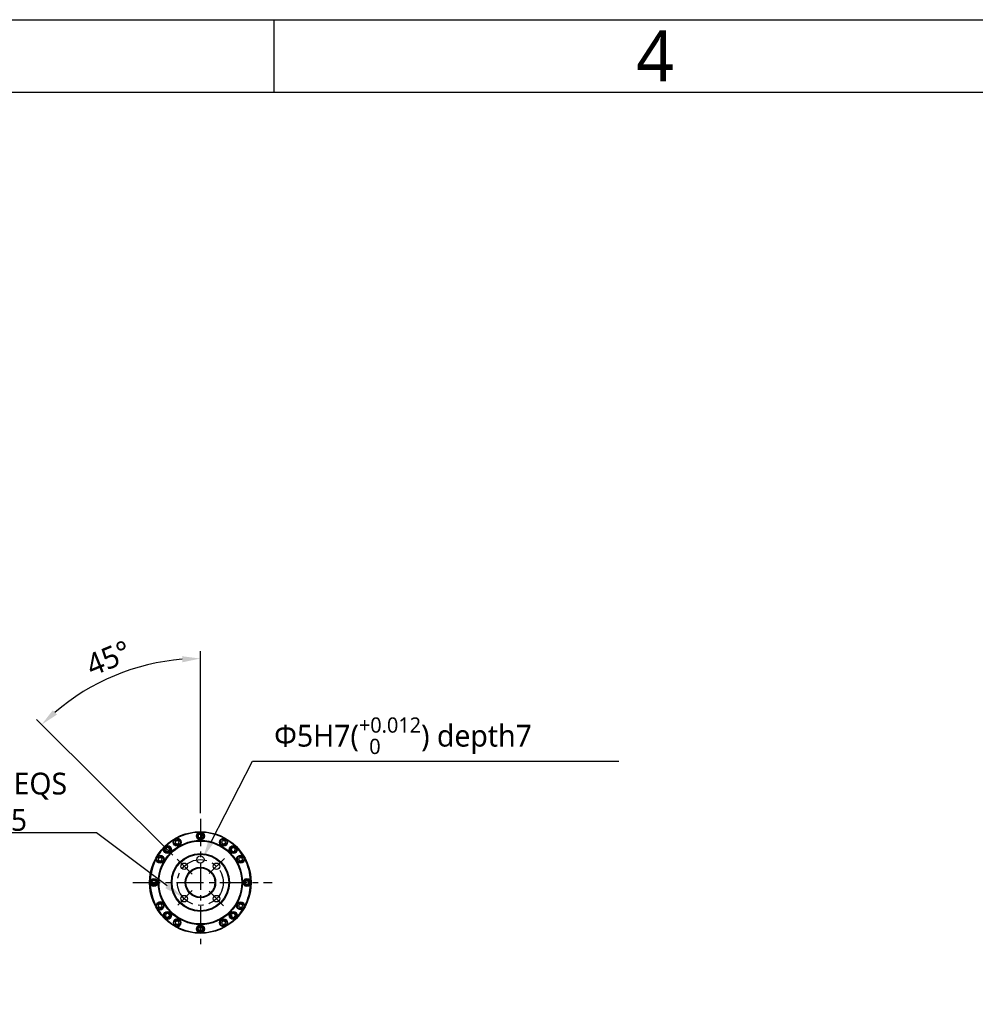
# Model space of a CAD drawing. Header units: millimetres. Extents: x 5828 to 6704, y 123 to 421.
# Tile 94 of 145: x 6424 to 6489, y 353 to 421. Entities that reach past the tile are written whole.
import ezdxf
from ezdxf import colors
from ezdxf.entities.mleader import LeaderData, LeaderLine
from ezdxf.enums import TextEntityAlignment as Align
from ezdxf.math import Vec2, Vec3

# ---------------------------------------------------------------- set-up
doc = ezdxf.new("R2010")
doc.units = ezdxf.units.MM
doc.linetypes.add('CENTER', pattern=[0.6, 0.375, -0.075, 0.075, -0.075])
for name, color, linetype in [('中心线', 7, 'Continuous'), ('外形图', 7, 'Continuous'), ('多重引线', 7, 'Continuous'), ('尺寸标注', 7, 'Continuous'), ('模板', 7, 'Continuous')]:
    doc.layers.add(name, color=color, linetype=linetype)
doc.styles.add('微软雅黑', font='msyh.ttc', dxfattribs={"height": 1.5})
doc.dimstyles.new('尺寸标注_细节_1_10比例', dxfattribs={"dimtxt": 1.5, "dimasz": 1.25, "dimexe": 0.5, "dimexo": 0.4, "dimgap": 0.5, "dimtad": 1, "dimlfac": 10, "dimdsep": 46, "dimtxsty": '微软雅黑', "dimcen": 0.09, "dimadec": 0, "dimazin": 0, "dimtp": 0.01, "dimtm": 0.01, "dimtfac": 1, "dimtofl": 0, "dimtmove": 0, "dimatfit": 3, "dimfxl": 1, "dimtolj": 1, "dimarcsym": 0})

# ---------------------------------------------------------------- blocks, each defined once
blk = doc.blocks.new('图纸页')
at = {"layer": '模板', "color": 2}
blk.add_line((6441.156, 420.623), (6441.156, 415.623), dxfattribs=at)
for points in [[(6283.656, 123.623), (6283.656, 420.623), (6703.656, 420.623), (6703.656, 123.623)], [(6308.656, 128.623), (6308.656, 415.623), (6698.656, 415.623), (6698.656, 128.623)]]:
    blk.add_lwpolyline(points, close=True, dxfattribs=at)
at = {"layer": '模板', "color": 2, "style": '微软雅黑'}
blk.add_text('4', height=3.5, dxfattribs=at).set_placement((6467.406, 418.123), align=Align.MIDDLE_CENTER)
for tag, height, p in [('编号', 4, (6669.32, 150.508)), ('当前页', 1.667, (6668.109, 141.186)), ('总页数', 1.667, (6673.318, 141.186)), ('比例', 1.667, (6628.656, 133.623))]:
    blk.add_attdef(tag, text='', height=height, dxfattribs=at).set_placement(p, align=Align.MIDDLE)
blk = doc.blocks.new('*D1134')
at = {"layer": 'Defpoints', "color": 0}
for p in [(6428.351, 374.562), (6436.09, 365.61), (6434.483, 362.833), (6435.518, 361.807), (6436.09, 356.87)]:
    blk.add_point(p, dxfattribs=at)
at = {"layer": '尺寸标注', "color": 0, "lineweight": -2}
for p, q in [((6436.09, 366.01), (6436.09, 377.147)), ((6434.199, 363.115), (6424.797, 372.443))]:
    blk.add_line(p, q, dxfattribs=at)
blk.add_arc((6436.09, 361.24), 15.407, 94.64966, 130.57954, dxfattribs=at)
at = {"layer": '尺寸标注', "color": 0}
for points in [[(6434.849, 376.388), (6434.832, 376.804), (6436.09, 376.647)], [(6425.925, 373.094), (6426.209, 372.789), (6425.152, 372.091)]]:
    blk.add_solid(points, dxfattribs=at)
at = {"layer": '尺寸标注', "color": 0, "insert": (6429.76, 376.671), "char_height": 1.5, "attachment_point": 5, "rotation": 22.30283, "style": '微软雅黑'}
blk.add_mtext('\\A1;45%%d', dxfattribs=at)

msp = doc.modelspace()

# ---------------------------------------------------------------- linework, layer by layer
at = {"layer": '中心线', "linetype": 'CENTER', "ltscale": 5}
for p, q in [((6436.0898, 365.6096), (6436.0898, 356.8696)), ((6434.4834, 362.8332), (6435.5183, 361.8065)), ((6437.74, 362.8766), (6436.7, 361.8449)), ((6431.4353, 361.2307), (6441.0236, 361.2307)), ((6434.5258, 359.6667), (6435.533, 360.6739)), ((6437.6879, 359.6326), (6436.6874, 360.6331))]:
    msp.add_line(p, q, dxfattribs=at)
msp.add_circle((6436.0898, 361.2307), 1.575, dxfattribs=at)
at = {"layer": '外形图', "color": 7, "linetype": 'Continuous'}
for p, q in [((6434.3878, 364.1041), (6434.3504, 363.9646)), ((6434.4525, 363.8626), (6434.3504, 363.9646)), ((6434.5272, 364.1414), (6434.3878, 364.1041)), ((6434.5272, 364.1414), (6434.6292, 364.0394)), ((6434.5919, 363.8999), (6434.6292, 364.0394)), ((6436.1371, 364.5763), (6435.966, 364.5207)), ((6435.966, 364.3407), (6435.966, 364.5207)), ((6435.966, 364.3407), (6436.1371, 364.2851)), ((6436.2429, 364.4307), (6436.1371, 364.5763)), ((6436.1371, 364.2851), (6436.2429, 364.4307)), ((6437.5504, 364.0394), (6437.6525, 364.1414)), ((6437.5504, 364.0394), (6437.5878, 363.8999)), ((6437.7919, 364.1041), (6437.6525, 364.1414)), ((6437.8292, 363.9646), (6437.7272, 363.8626)), ((6437.8292, 363.9646), (6437.7919, 364.1041)), ((6433.7576, 363.6299), (6433.6759, 363.4695)), ((6433.8031, 363.3422), (6433.6759, 363.4695)), ((6433.9354, 363.6017), (6433.7576, 363.6299)), ((6433.8031, 363.3422), (6433.9635, 363.4239)), ((6433.9635, 363.4239), (6433.9354, 363.6017)), ((6434.4525, 363.8626), (6434.5919, 363.8999)), ((6437.5878, 363.8999), (6437.7272, 363.8626)), ((6438.2013, 363.5174), (6438.3286, 363.6447)), ((6438.2013, 363.5174), (6438.2831, 363.357)), ((6438.2831, 363.357), (6438.4608, 363.3852)), ((6438.489, 363.563), (6438.3286, 363.6447)), ((6438.4608, 363.3852), (6438.489, 363.563)), ((6433.2165, 362.9328), (6433.1791, 362.7934)), ((6433.2812, 362.6913), (6433.1791, 362.7934)), ((6433.3559, 362.9701), (6433.2165, 362.9328)), ((6433.2812, 362.6913), (6433.4206, 362.7287)), ((6433.3559, 362.9701), (6433.458, 362.8681)), ((6433.4206, 362.7287), (6433.458, 362.8681)), ((6438.7217, 362.8681), (6438.8238, 362.9701)), ((6438.7217, 362.8681), (6438.759, 362.7287)), ((6438.759, 362.7287), (6438.8985, 362.6913)), ((6438.9632, 362.9328), (6438.8238, 362.9701)), ((6439.0005, 362.7934), (6438.8985, 362.6913)), ((6439.0005, 362.7934), (6438.9632, 362.9328)), ((6432.8898, 361.3838), (6432.7442, 361.278)), ((6432.7442, 361.278), (6432.7998, 361.1068)), ((6433.0355, 361.278), (6432.8898, 361.3838)), ((6432.9798, 361.1068), (6433.0355, 361.278)), ((6439.1998, 361.3546), (6439.1442, 361.1834)), ((6439.1998, 361.3546), (6439.3798, 361.3546)), ((6439.4355, 361.1834), (6439.3798, 361.3546)), ((6432.9798, 361.1068), (6432.7998, 361.1068)), ((6439.1442, 361.1834), (6439.2898, 361.0776)), ((6439.2898, 361.0776), (6439.4355, 361.1834)), ((6433.1791, 359.6681), (6433.2812, 359.7701)), ((6433.1791, 359.6681), (6433.2165, 359.5287)), ((6433.2165, 359.5287), (6433.3559, 359.4913)), ((6433.4206, 359.7328), (6433.2812, 359.7701)), ((6433.458, 359.5934), (6433.3559, 359.4913)), ((6433.458, 359.5934), (6433.4206, 359.7328)), ((6438.759, 359.7328), (6438.7217, 359.5934)), ((6438.8238, 359.4913), (6438.7217, 359.5934)), ((6438.8985, 359.7701), (6438.759, 359.7328)), ((6438.8238, 359.4913), (6438.9632, 359.5287)), ((6438.8985, 359.7701), (6439.0005, 359.6681)), ((6433.7188, 359.0762), (6433.6907, 358.8985)), ((6433.6907, 358.8985), (6433.851, 358.8167)), ((6433.8966, 359.1044), (6433.7188, 359.0762)), ((6433.9783, 358.944), (6433.851, 358.8167)), ((6433.9783, 358.944), (6433.8966, 359.1044)), ((6434.3504, 358.4968), (6434.4525, 358.5989)), ((6434.5919, 358.5615), (6434.4525, 358.5989)), ((6434.6292, 358.4221), (6434.5919, 358.5615)), ((6437.5878, 358.5615), (6437.5504, 358.4221)), ((6437.7272, 358.5989), (6437.5878, 358.5615)), ((6437.7272, 358.5989), (6437.8292, 358.4968)), ((6438.3765, 359.1192), (6438.2161, 359.0375)), ((6438.2161, 359.0375), (6438.2443, 358.8597)), ((6438.2443, 358.8597), (6438.4221, 358.8316)), ((6438.3765, 359.1192), (6438.5038, 358.9919)), ((6438.4221, 358.8316), (6438.5038, 358.9919)), ((6434.3504, 358.4968), (6434.3878, 358.3574)), ((6434.3878, 358.3574), (6434.5272, 358.32)), ((6434.6292, 358.4221), (6434.5272, 358.32)), ((6436.0425, 358.1763), (6435.9367, 358.0307)), ((6435.9367, 358.0307), (6436.0425, 357.8851)), ((6436.2137, 358.1207), (6436.0425, 358.1763)), ((6436.0425, 357.8851), (6436.2137, 357.9407)), ((6436.2137, 358.1207), (6436.2137, 357.9407)), ((6437.6525, 358.32), (6437.5504, 358.4221)), ((6437.6525, 358.32), (6437.7919, 358.3574)), ((6437.7919, 358.3574), (6437.8292, 358.4968))]:
    msp.add_line(p, q, dxfattribs=at)
for centre, radius in [((6436.0898, 361.2307), 3.5), ((6436.0898, 364.4307), 0.275), ((6436.0898, 364.4307), 0.25), ((6436.0898, 361.2307), 2.9), ((6436.0898, 361.2307), 2.85), ((6434.4898, 364.002), 0.275), ((6434.4898, 364.002), 0.225), ((6434.4898, 364.002), 0.125), ((6436.0898, 364.4307), 0.2), ((6437.6898, 364.002), 0.275), ((6437.6898, 364.002), 0.225), ((6437.6898, 364.002), 0.125), ((6433.8271, 363.4935), 0.275), ((6433.8271, 363.4935), 0.25), ((6433.8271, 363.4935), 0.2), ((6438.3526, 363.4935), 0.275), ((6438.3526, 363.4935), 0.25), ((6438.3526, 363.4935), 0.2), ((6433.3185, 362.8307), 0.275), ((6433.3185, 362.8307), 0.225), ((6433.3185, 362.8307), 0.125), ((6436.0898, 361.2307), 2), ((6436.0898, 361.2307), 1.95), ((6436.0898, 362.8057), 0.25), ((6438.8611, 362.8307), 0.275), ((6438.8611, 362.8307), 0.225), ((6438.8611, 362.8307), 0.125), ((6434.9761, 362.3444), 0.225), ((6436.0898, 361.2307), 1.05), ((6436.0898, 361.2307), 1), ((6437.2035, 362.3444), 0.225), ((6432.8898, 361.2307), 0.275), ((6432.8898, 361.2307), 0.25), ((6432.8898, 361.2307), 0.2), ((6439.2898, 361.2307), 0.275), ((6439.2898, 361.2307), 0.25), ((6439.2898, 361.2307), 0.2), ((6434.9761, 360.117), 0.225), ((6437.2035, 360.117), 0.225), ((6438.8611, 359.6307), 0.275), ((6433.3185, 359.6307), 0.225), ((6433.3185, 359.6307), 0.125), ((6433.8271, 358.968), 0.275), ((6433.8271, 358.968), 0.25), ((6438.3526, 358.968), 0.275), ((6438.3526, 358.968), 0.25), ((6438.8611, 359.6307), 0.225), ((6438.8611, 359.6307), 0.125), ((6433.8271, 358.968), 0.2), ((6434.4898, 358.4594), 0.225), ((6434.4898, 358.4594), 0.125), ((6437.6898, 358.4594), 0.275), ((6437.6898, 358.4594), 0.225), ((6437.6898, 358.4594), 0.125), ((6438.3526, 358.968), 0.2), ((6436.0898, 358.0307), 0.275), ((6436.0898, 358.0307), 0.25), ((6436.0898, 358.0307), 0.2)]:
    msp.add_circle(centre, radius, dxfattribs=at)
for centre, radius, start, end in [((6436.0898, 361.2307), 3.45, 91.975686, 118.024353), ((6436.0898, 361.2307), 3.45, 61.975647, 88.024639), ((6436.0898, 361.2307), 3.45, 121.975647, 133.024721), ((6436.0898, 361.2307), 3.45, 46.975807, 58.024353), ((6436.0898, 361.2307), 3.45, 136.975738, 148.024353), ((6436.0898, 361.2307), 3.45, 31.975647, 43.024709), ((6436.0898, 361.2307), 3.45, 151.975647, 178.024644), ((6436.0898, 361.2307), 3.45, 1.975697, 28.024353), ((6436.0898, 361.2307), 3.45, 181.975697, 208.024353), ((6436.0898, 361.2307), 3.45, 331.975647, 358.024644), ((6433.3185, 359.6307), 0.275, 135, 134.732926), ((6436.0898, 361.2307), 3.45, 211.975647, 223.024709), ((6436.0898, 361.2307), 3.45, 316.975738, 328.024353), ((6436.0898, 361.2307), 3.45, 226.975807, 238.024353), ((6434.4898, 358.4594), 0.275, 135, 134.732926), ((6436.0898, 361.2307), 3.45, 301.975647, 313.02472), ((6436.0898, 361.2307), 3.45, 241.975647, 268.024639), ((6436.0898, 361.2307), 3.45, 271.975686, 298.024353)]:
    msp.add_arc(centre, radius, start, end, dxfattribs=at)
msp.add_open_spline([(6436.0937, 364.7644), (6436.0937, 364.7596), (6436.0937, 364.7528), (6436.0936, 364.7445), (6436.0936, 364.7396), (6436.0935, 364.736), (6436.0937, 364.7331), (6436.0933, 364.7319), (6436.0937, 364.7307), (6436.0935, 364.7307)], degree=3, knots=[0, 0, 0, 0, 0.4301761, 0.6023817, 0.7444727, 0.8557876, 0.9357177, 0.9838717, 1, 1, 1, 1], dxfattribs=at)

# ---------------------------------------------------------------- block references
at = {"layer": '多重引线'}
msp.add_blockref('图纸页', (0, 0), dxfattribs=at)

# ---------------------------------------------------------------- dimensions: what is measured, and where the dimension line sits
at = {"layer": '尺寸标注'}
dim = msp.add_angular_dim_2l(base=(6428.3506, 374.5622), line1=((6434.4834, 362.8332), (6435.5183, 361.8065)), line2=((6436.0898, 365.6096), (6436.0898, 356.8696)), dimstyle='尺寸标注_细节_1_10比例', dxfattribs=at)
dim.commit()
dim.dimension.update_dxf_attribs({"geometry": '*D1134', "text_midpoint": (6430.2427, 375.4944), "dimtype": 162})

# ---------------------------------------------------------------- leaders
at = {"layer": '多重引线'}
ml = msp.add_multileader_mtext('Standard', dxfattribs=at)
ml.set_content('\\A1;{\\C256;Φ5H7({\\H0.7x;\\S+0.012^   0;}) depth7}', style='微软雅黑')
ml.set_leader_properties()
ml.build(insert=Vec2(0, 0))
ml.multileader.update_dxf_attribs({"text_left_attachment_type": 5, "text_right_attachment_type": 5, "dogleg_length": 1, "arrow_head_size": 1.25})
ctx = ml.context
ctx.base_point, ctx.char_height, ctx.arrow_head_size, ctx.landing_gap_size, ctx.plane_origin = Vec3(6440.6676, 369.5763), 1.5, 1.25, 0.5, Vec3(6436.0898, 362.8057)
ctx.left_attachment, ctx.right_attachment = 5, 5
notes = []
notes.append((ctx, [(0, (1, 1, 0), (6439.6676, 369.5763), (1, 0), 1, [(0, [(6436.2803, 362.9676)], 0, [])])]))
ctx.mtext.insert, ctx.mtext.flow_direction = Vec3(6441.1676, 372.5951), 5
ml = msp.add_multileader_mtext('Standard', dxfattribs=at)
ml.set_content('\\pxqc;4×M5 depth8 EQS\\PP.C.D {\\C256;Φ31.5}', style='微软雅黑')
ml.set_leader_properties()
ml.build(insert=Vec2(0, 0))
ml.multileader.update_dxf_attribs({"text_left_attachment_type": 5, "text_right_attachment_type": 5, "dogleg_length": 1, "arrow_head_size": 1.25})
ctx = ml.context
ctx.base_point, ctx.char_height, ctx.arrow_head_size, ctx.landing_gap_size, ctx.plane_origin = Vec3(6409.5159, 364.6451), 1.5, 1.25, 0.5, Vec3(6434.9761, 360.117)
ctx.left_attachment, ctx.right_attachment, ctx.text_align_type = 5, 5, 2
notes.append((ctx, [(0, (1, 1, 0), (6428.9436, 364.6451), (-1, 0), 1, [(0, [(6434.7962, 360.2521)], 0, [])])]))
ctx.mtext.insert, ctx.mtext.alignment, ctx.mtext.flow_direction = Vec3(6418.7298, 368.7894), 2, 5
for ctx, leaders in notes:
    for number, flags, end, landing, length, lines in leaders:
        leader = LeaderData()
        leader.index, (leader.has_last_leader_line, leader.has_dogleg_vector, leader.attachment_direction) = number, flags
        leader.last_leader_point, leader.dogleg_vector, leader.dogleg_length = Vec3(end), Vec3(landing), length
        for number, points, colour, breaks in lines:
            line = LeaderLine()
            line.index, line.vertices, line.color, line.breaks = number, Vec3.list(points), colors.encode_raw_color(colour), breaks
            leader.lines.append(line)
        ctx.leaders.append(leader)

doc.saveas('drawing.dxf')
